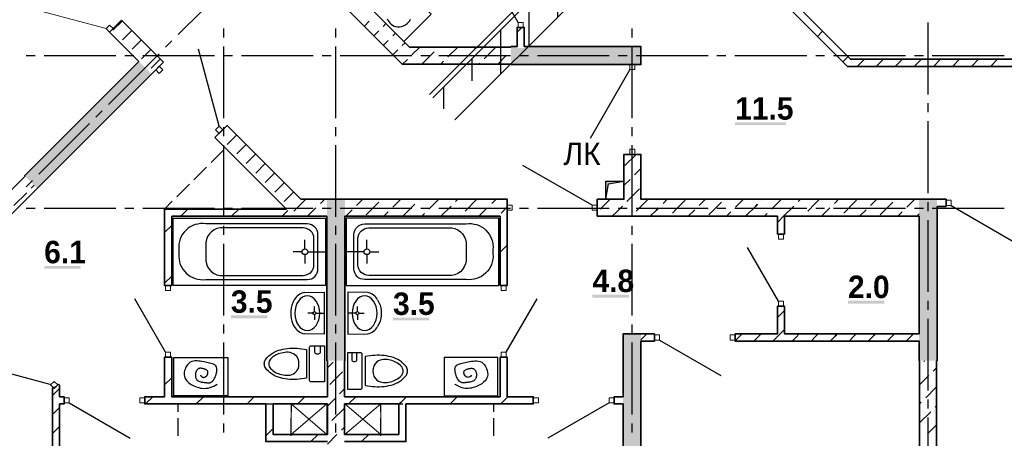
# Model space of a CAD drawing. Header units: millimetres. Extents: x 259029 to 2494469, y -731578 to -57567.
# Tile 159 of 252: x 472791 to 483765, y -608910 to -604248. Entities that reach past the tile are written whole.
import ezdxf

# ---------------------------------------------------------------- set-up
doc = ezdxf.new("R2010")
doc.units = ezdxf.units.MM
for name, color, linetype in [('PDF _Геометрия', 7, 'Continuous'), ('PDF _Сплошная заливка', 7, 'Continuous'), ('PDF _Текст', 7, 'Continuous')]:
    doc.layers.add(name, color=color, linetype=linetype)
for name, color, linetype, lineweight in [('Выноски', 20, 'Continuous', 20), ('РАЗРЕЗЫ', 10, 'Continuous', 60), ('Стена', 7, 'Continuous', 50), ('Стена_ бетон несущ.', 253, 'Continuous', 70)]:
    doc.layers.add(name, color=color, linetype=linetype, lineweight=lineweight)
doc.styles.add('PDF Century Gothic', font='GOTHIC.TTF')
doc.styles.add('PDF Century Gothic Bold', font='GOTHICB.TTF')
doc.styles.add('ГОСТ', font='GOST_Common.ttf')

# ---------------------------------------------------------------- blocks, each defined once
blk = doc.blocks.new('ааапп')
at = {"layer": 'Стена_ бетон несущ.', "linetype": 'Continuous', "lineweight": 25}
h = blk.add_hatch(dxfattribs=at)
h.set_pattern_fill('ANSI35', scale=100, style=0)
h.set_pattern_definition([(45, (-212898.2, -221874), (-449.0128, 449.0128), []), (45, (-212449.2, -221874), (-449.0128, 449.0128), [793.75, -158.75, 0, -158.75])])
h.paths.add_polyline_path([(607994.8, -587909), (607994.8, -588089), (609750, -588089), (609750, -590489), (607994.8, -590489), (607994.8, -590839), (616987.8, -590839), (616987.8, -590489), (616790, -590489), (616790, -588089), (616590, -588089), (616590, -590489), (609930, -590489), (609930, -587909)])
at = {"layer": 'Стена', "color": 7, "linetype": 'Continuous', "lineweight": 25}
for p, q in [((609750, -590439), (607994.8, -590439)), ((609750, -590489), (607994.8, -590489)), ((616987.8, -590839), (607994.8, -590839))]:
    blk.add_line(p, q, dxfattribs=at)

msp = doc.modelspace()

# ---------------------------------------------------------------- hatches: boundary and pattern name
at = {"layer": 'PDF _Сплошная заливка', "true_color": 0xf1f1f1, "transparency": 33554559}
msp.add_hatch(color=7, dxfattribs=at).paths.add_polyline_path([(478265.7, -604747.5), (479715.7, -604747.5), (479715.7, -604547.5), (478415.4, -604547.5), (478415.4, -604561.1), (478335.4, -604561.1), (478335.4, -604547.5), (478265.7, -604547.5)])

# ---------------------------------------------------------------- linework, layer by layer
at = {"layer": 'PDF _Геометрия', "color": 191, "lineweight": 35, "true_color": 0xc8aaf2}
for points in [[(478265.7, -604552.5), (477134.2, -604552.5), (475840.9, -603259.2)], [(475706.5, -603393.5), (477055.5, -604742.5)], [(474119.1, -604712.3), (473793.1, -604386.3), (473832.7, -604346.7), (473927.5, -604252)], [(473830.9, -604364.7), (473935.5, -604260)], [(474394.8, -604719.4), (473927.5, -604252)], [(476633.2, -604320.1), (476687.6, -604265.7)], [(476843.1, -604322.2), (476873.6, -604291.8)], [(473936.9, -604470.7), (474041.6, -604366.1)], [(476739.2, -604426.2), (476793.6, -604371.7)], [(476949.2, -604428.3), (476979.6, -604397.9)], [(474043, -604576.8), (474147.7, -604472.1)], [(476845.3, -604532.2), (476899.7, -604477.8)], [(477055.3, -604534.4), (477085.7, -604503.9)], [(474149, -604682.9), (474253.7, -604578.2)], [(476951.4, -604638.3), (477005.8, -604583.9)], [(477161.3, -604640.4), (477249.3, -604552.5)], [(477271.4, -604742.5), (477408.8, -604605.1)], [(477458.3, -604555.6), (477461.4, -604552.5)], [(477564.4, -604661.7), (477673.5, -604552.5)], [(477695.7, -604742.5), (477811.9, -604626.3)], [(477861.4, -604576.8), (477885.7, -604552.5)], [(477967.4, -604682.9), (478097.8, -604552.5)], [(478264.4, -604598), (478265.7, -604596.7)], [(474255.1, -604788.9), (474359.8, -604684.3)], [(474394.8, -604719.4), (474260.5, -604853.7)], [(477055.5, -604742.5), (478265.7, -604742.5)], [(477059.3, -604742.5), (477111.8, -604689.9)], [(477483.5, -604742.5), (477514.9, -604711.2)], [(477907.8, -604742.5), (477917.9, -604732.4)], [(478119.9, -604742.5), (478214.9, -604647.5)], [(474967.6, -605560.8), (475102, -605426.5), (475923, -606247.5), (476215.7, -606247.5)], [(474997.6, -605531.4), (475102.3, -605426.7)], [(474967.6, -605560.8), (475764.3, -606357.5)], [(475103.6, -605637.5), (475208.3, -605532.8)], [(475209.7, -605743.5), (475314.4, -605638.9)], [(475315.8, -605849.6), (475420.4, -605744.9)], [(475421.8, -605955.7), (475526.5, -605851)], [(479225.7, -606247.5), (479525.7, -606247.5), (479525.7, -605747.5), (479715.7, -605747.5), (479715.7, -606247.5), (482815.6, -606247.5)], [(479537.2, -605870.8), (479660.5, -605747.5)], [(475527.9, -606061.7), (475632.6, -605957.1)], [(479643.3, -605976.9), (479715.7, -605904.4)], [(472853.4, -605992.2), (472174.5, -606671)], [(475634, -606167.8), (475738.6, -606063.1)], [(479525.7, -606094.4), (479593.8, -606026.4)], [(472015.5, -607098.7), (472987.7, -606126.5)], [(472727.8, -606316.3), (472869.2, -606174.9)], [(472918.7, -606125.4), (472952.6, -606091.4)], [(475740, -606273.9), (475844.7, -606169.2)], [(479558.4, -606273.9), (479584.8, -606247.5), (479699.8, -606132.4)], [(475846.1, -606379.9), (475883.7, -606342.3), (475978.5, -606247.5)], [(476143.1, -606295.1), (476190.7, -606247.5)], [(476415.7, -606247.5), (478225.7, -606247.5), (478225.7, -606437.5)], [(476546.1, -606316.3), (476614.9, -606247.5)], [(476652.2, -606422.4), (476793.6, -606280.9)], [(476949.2, -606337.5), (477039.2, -606247.5)], [(477246.2, -606252.7), (477251.3, -606247.5)], [(477352.2, -606358.7), (477463.5, -606247.5)], [(477649.2, -606273.9), (477675.6, -606247.5)], [(477755.3, -606379.9), (477887.7, -606247.5)], [(478052.3, -606295.1), (478099.9, -606247.5)], [(479225.7, -606437.5), (479225.7, -606247.5)], [(479261.4, -606358.7), (479372.7, -606247.5)], [(479664.5, -606379.9), (479666.6, -606377.8), (479796.9, -606247.5)], [(479961.5, -606295.1), (480009.1, -606247.5)], [(480067.5, -606401.1), (480109.1, -606359.5), (480209, -606259.7)], [(480364.5, -606316.3), (480433.3, -606247.5)], [(480470.6, -606422.4), (480551.7, -606341.2), (480612, -606280.9)], [(480767.6, -606337.5), (480773, -606332), (480857.6, -606247.5)], [(481064.6, -606252.7), (481069.7, -606247.5)], [(481170.6, -606358.7), (481215.6, -606313.7), (481281.8, -606247.5)], [(481467.6, -606273.9), (481494, -606247.5)], [(481573.7, -606379.9), (481658.2, -606295.4), (481706.1, -606247.5)], [(481870.7, -606295.1), (481879.5, -606286.2)], [(481879.5, -606286.2), (481918.2, -606247.5)], [(481976.7, -606401.1), (482100.8, -606277.1), (482118.1, -606259.7)], [(482273.7, -606316.3), (482322.1, -606267.9), (482342.5, -606247.5)], [(482379.8, -606422.4), (482521.2, -606280.9)], [(482676.8, -606337.5), (482764.7, -606249.6)], [(476000.7, -606437.5), (476093.6, -606344.6)], [(476424.9, -606437.5), (476496.6, -606365.8)], [(476849.2, -606437.5), (476899.7, -606387)], [(477061.3, -606437.5), (477196.7, -606302.1)], [(477485.6, -606437.5), (477599.7, -606323.4)], [(477909.9, -606437.5), (478002.8, -606344.6)], [(478158.3, -606401.1), (478225.7, -606333.7)], [(479394.8, -606437.5), (479445.3, -606387), (479508.9, -606323.4)], [(479819.1, -606437.5), (479887.9, -606368.7), (479912, -606344.6)], [(480243.3, -606437.5), (480315, -606365.8)], [(480667.6, -606437.5), (480718.1, -606387)], [(480879.7, -606437.5), (480994.3, -606322.9), (481015.1, -606302.1)], [(481304, -606437.5), (481418.1, -606323.4)], [(481728.2, -606437.5), (481821.2, -606344.6)], [(482152.5, -606437.5), (482224.2, -606365.8)], [(482576.8, -606437.5), (482627.3, -606387)], [(475844.3, -606437.5), (476215.7, -606437.5)], [(476415.7, -606437.5), (478145.7, -606437.5)], [(477273.5, -606437.5), (477302.7, -606408.2)], [(477697.7, -606437.5), (477705.8, -606429.4)], [(479225.7, -606437.5), (481235.7, -606437.5)], [(479606.9, -606437.5), (479615, -606429.4)], [(481091.8, -606437.5), (481121.1, -606408.2)], [(481315.7, -606437.5), (482815.6, -606437.5)], [(481516.1, -606437.5), (481524.2, -606429.4)], [(482788.9, -606437.5), (482815.7, -606410.7)], [(476220.7, -608047.5), (476220.7, -608447.5)], [(476410.7, -608447.5), (476410.7, -608047.5)], [(482820.6, -608047.5), (482820.6, -611847.5)], [(482867.7, -608055.8), (482876, -608047.5)], [(483010.6, -611847.5), (483010.6, -608047.5)], [(476220.7, -608126.6), (476284.5, -608062.8)], [(482973.7, -608161.8), (483010.7, -608124.8)], [(476249.2, -608310.3), (476390.6, -608168.9)], [(482820.7, -608314.8), (482924.2, -608211.3)], [(476355.2, -608416.4), (476410.7, -608360.9)], [(482888.9, -608458.8), (483010.7, -608337)], [(476220.7, -608550.9), (476305.7, -608465.9)], [(476220.7, -608527.5), (476220.7, -608867.5)], [(476270.4, -608713.4), (476410.7, -608573)], [(476410.7, -608867.5), (476410.7, -608527.5)], [(482820.7, -608527), (482839.4, -608508.3)], [(482995, -608564.9), (483010.7, -608549.1)], [(482820.7, -608739.1), (482945.5, -608614.4)], [(476220.7, -608763), (476220.9, -608762.9)], [(476376.4, -608819.4), (476410.7, -608785.1)], [(482910.1, -608861.9), (483010.7, -608761.2)], [(476220.7, -608975.1), (476326.9, -608868.9)]]:
    msp.add_lwpolyline(points, dxfattribs=at)
at = {"layer": 'PDF _Геометрия', "lineweight": 25}
for points in [[(477072.4, -604490.7), (476648, -604066.2), (476951.7, -603762.4), (477376.2, -604186.9)], [(478131.2, -606456.9), (476431.2, -606456.9), (476431.2, -607206.9), (478131.2, -607206.9)], [(474510.8, -608009.4), (475111.1, -608009.4), (475111.1, -608439), (474510.8, -608439)], [(478120.7, -608009.4), (477520.4, -608009.4), (477520.4, -608439), (478120.7, -608439)]]:
    msp.add_lwpolyline(points, close=True, dxfattribs=at)
for points in [[(478347.4, -604277.6), (478003.4, -603681.8)], [(474558.9, -604413.9), (475124.6, -603848.2)], [(476885, -604237.2), (476895.8, -604252.7), (476906.6, -604267.3), (476917.7, -604281), (476932.1, -604296.1), (476947.6, -604308.8), (476964.5, -604318.6), (476983.1, -604324.9), (477003.6, -604327.4), (477025.3, -604326.4), (477047.6, -604322), (477069.6, -604314.5), (477090.6, -604304.3), (477109.7, -604291.5), (477126.3, -604276.4), (477139.5, -604259.4), (477147.9, -604242.9)], [(482911.3, -604279.2), (482911.5, -605079.2)], [(475065.7, -604444.4), (475065.7, -604344.4)], [(476315.7, -604444.4), (476315.7, -604344.4)], [(479615.7, -604444.4), (479615.7, -604344.4)], [(474417.5, -604555.3), (474488.2, -604484.6)], [(473781.1, -605191.7), (474346.8, -604626.1)], [(475015, -605434.3), (474785.1, -604576.5)], [(475065.7, -605344.4), (475065.7, -604544.4)], [(476315.7, -605344.4), (476315.7, -604544.4)], [(479615.7, -605344.4), (479615.7, -604544.4)], [(472862.7, -604647.5), (472962.7, -604647.5)], [(473062.7, -604647.5), (473862.7, -604647.5)], [(473962.7, -604647.5), (474062.7, -604647.5)], [(474162.7, -604647.5), (474962.7, -604647.5)], [(475062.7, -604647.5), (475162.7, -604647.5)], [(475262.7, -604647.5), (476062.7, -604647.5)], [(476162.7, -604647.5), (476262.7, -604647.5)], [(476362.7, -604647.5), (477162.7, -604647.5)], [(477262.7, -604647.5), (477362.7, -604647.5)], [(477462.7, -604647.5), (478262.7, -604647.5)], [(478362.7, -604647.5), (478462.7, -604647.5)], [(478562.7, -604647.5), (479362.7, -604647.5)], [(479462.7, -604647.5), (479562.7, -604647.5)], [(479662.7, -604647.5), (480462.7, -604647.5)], [(480562.7, -604647.5), (480662.7, -604647.5)], [(480762.7, -604647.5), (481562.7, -604647.5)], [(481662.7, -604647.5), (481762.7, -604647.5)], [(481862.7, -604647.5), (482662.7, -604647.5)], [(482762.7, -604647.5), (482862.7, -604647.5)], [(482962.7, -604647.5), (483762.7, -604647.5)], [(479592.7, -604803.5), (479148.7, -605572.5)], [(482911.5, -605179.2), (482911.6, -605279.2)], [(473639.7, -605333.2), (473710.4, -605262.4)], [(473003.3, -605969.6), (473569, -605403.9)], [(482911.6, -605379.2), (482911.8, -606179.2)], [(475065.7, -605544.4), (475065.7, -605444.4)], [(476315.7, -605544.4), (476315.7, -605444.4)], [(479615.7, -605544.4), (479615.7, -605444.4)], [(474923.8, -605839.4), (475065.2, -605698)], [(475065.7, -606444.4), (475065.7, -605644.4)], [(476315.7, -606444.4), (476315.7, -605644.4)], [(479615.7, -606444.4), (479615.7, -605644.4)], [(474732.9, -606030.4), (474874.3, -605888.9)], [(479169.7, -606314.5), (478400.6, -605870.5)], [(472861.9, -606111), (472932.6, -606040.3)], [(479325.7, -606247.5), (479325.7, -606047.5), (479525.7, -606047.5), (479525.7, -606247.5), (479325.7, -606247.5), (479355.3, -606077), (479525.7, -606047.5)], [(474541.9, -606221.3), (474683.4, -606079.9)], [(474405.7, -606357.5), (474492.4, -606270.8)], [(482911.8, -606279.2), (482911.8, -606379.2)], [(472862.7, -606347.5), (472962.7, -606347.5)], [(473062.7, -606347.5), (473862.7, -606347.5)], [(473962.7, -606347.5), (474062.7, -606347.5)], [(474162.7, -606347.5), (474962.7, -606347.5)], [(475062.7, -606347.5), (475162.7, -606347.5)], [(475262.7, -606347.5), (476062.7, -606347.5)], [(476162.7, -606347.5), (476262.7, -606347.5)], [(476362.7, -606347.5), (477162.7, -606347.5)], [(477262.7, -606347.5), (477362.7, -606347.5)], [(477462.7, -606347.5), (478262.7, -606347.5)], [(478362.7, -606347.5), (478462.7, -606347.5)], [(478562.7, -606347.5), (479362.7, -606347.5)], [(479462.7, -606347.5), (479562.7, -606347.5)], [(479662.7, -606347.5), (480462.7, -606347.5)], [(480562.7, -606347.5), (480662.7, -606347.5)], [(480762.7, -606347.5), (481562.7, -606347.5)], [(481662.7, -606347.5), (481762.7, -606347.5)], [(481862.7, -606347.5), (482662.7, -606347.5)], [(482762.7, -606347.5), (482862.7, -606347.5)], [(482962.7, -606347.5), (483762.7, -606347.5)], [(483171.7, -606315.5), (483854.1, -606709.5)], [(474500.2, -606456.9), (476200.2, -606456.9), (476200.2, -607206.9), (474500.2, -607206.9), (474500.2, -606456.9)], [(482911.9, -606479.2), (482912, -607279.2)], [(475065.7, -606644.4), (475065.7, -606544.4)], [(476315.7, -606644.4), (476315.7, -606544.4)], [(479615.7, -606644.4), (479615.7, -606544.4)], [(475970.2, -606799.9), (475970.2, -606699.9)], [(476661.2, -606799.9), (476661.2, -606699.9)], [(475065.7, -607544.4), (475065.7, -606744.4)], [(475938.2, -606831.9), (475838.2, -606831.9)], [(476002.2, -606831.9), (476200.2, -606831.9)], [(476315.7, -607544.4), (476315.7, -606744.4)], [(476629.2, -606831.9), (476431.2, -606831.9)], [(476693.2, -606831.9), (476793.2, -606831.9)], [(479615.7, -607544.4), (479615.7, -606744.4)], [(481247.7, -607381.5), (480903.7, -606785.7)], [(475970.2, -606863.9), (475970.2, -606963.9)], [(476661.2, -606863.9), (476661.2, -606963.9)], [(474417.7, -607950.9), (474073.7, -607355.1)], [(475963.1, -607286.5), (476183.6, -607283.1), (476183.6, -607750.8), (475963.1, -607747.4)], [(476668.4, -607286.5), (476447.8, -607283.1), (476447.8, -607750.8), (476668.4, -607747.4)], [(478213.7, -607950.9), (478557.7, -607355.1)], [(482912.1, -607379.2), (482912.1, -607479.2)], [(476076.4, -607499.7), (476076.4, -607443)], [(476555, -607499.7), (476555, -607443)], [(476059.2, -607516.9), (476002.5, -607516.9)], [(476076.4, -607534.1), (476076.4, -607590.8)], [(476093.6, -607516.9), (476183.6, -607516.9)], [(476537.8, -607516.9), (476447.8, -607516.9)], [(476555, -607534.1), (476555, -607590.8)], [(476572.2, -607516.9), (476628.9, -607516.9)], [(482912.1, -607579.2), (482912.3, -608379.2)], [(475065.7, -607744.4), (475065.7, -607644.4)], [(476315.7, -607744.4), (476315.7, -607644.4)], [(479615.7, -607744.4), (479615.7, -607644.4)], [(479921.7, -607815.5), (480604.2, -608209.5)], [(475065.7, -608644.4), (475065.7, -607844.4)], [(476315.7, -608644.4), (476315.7, -607844.4)], [(479615.7, -608644.4), (479615.7, -607844.4)], [(473131.7, -608310.4), (472370.7, -608105.9)], [(474808.4, -608211.7), (474810, -608213.8), (474811.6, -608215.8), (474813.2, -608217.8), (474814.9, -608219.7), (474817, -608221.9), (474819.2, -608223.9), (474821.5, -608225.7), (474823.9, -608227.3), (474826.5, -608228.6), (474829.2, -608229.7), (474832.1, -608230.6), (474835, -608231.1), (474838.1, -608231.4), (474841.2, -608231.5), (474844.3, -608231.4), (474847.4, -608231), (474850.5, -608230.4), (474853.5, -608229.6), (474856.5, -608228.6), (474860.3, -608227), (474863.9, -608225.1), (474867.4, -608222.9), (474870.6, -608220.4), (474873.6, -608217.6), (474876.3, -608214.6), (474878.8, -608211.4), (474881.1, -608207.9), (474883.1, -608204.2), (474884.8, -608200.4), (474886.2, -608196.4), (474887.4, -608192.2), (474888.2, -608188), (474888.8, -608183.8), (474889, -608179.6), (474888.8, -608174.4), (474888, -608169.4), (474886.7, -608164.7), (474884.8, -608160.4), (474881, -608154.9), (474876.1, -608150.2), (474870.3, -608146.3), (474863.8, -608143), (474858.1, -608140.8), (474852.1, -608138.9), (474845.9, -608137.2), (474839.6, -608135.7), (474833.2, -608134.4), (474827.8, -608133.3), (474822.3, -608132.3), (474817, -608131.6)], [(474805.3, -608207.4), (474806.9, -608209.6), (474808.4, -608211.7)], [(482912.4, -608479.2), (482912.4, -608579.2)], [(473341.7, -608515.5), (474024.1, -608909.5)], [(474555.7, -608614.4), (474555.7, -608527.5), (474632.7, -608527.5)], [(474702.7, -608527.5), (474902.7, -608527.5)], [(474972.7, -608527.5), (475172.7, -608527.5)], [(475242.7, -608527.5), (475442.7, -608527.5)], [(475512.7, -608527.5), (475712.7, -608527.5)], [(475782.7, -608527.5), (475815.7, -608527.5), (475815.7, -608614.4)], [(476815.7, -608614.4), (476815.7, -608527.5)], [(476862.7, -608527.5), (477062.7, -608527.5)], [(477132.7, -608527.5), (477332.7, -608527.5)], [(477402.7, -608527.5), (477602.7, -608527.5)], [(477672.7, -608527.5), (477872.7, -608527.5)], [(478075.7, -608614.4), (478075.7, -608527.5), (477942.7, -608527.5)], [(479359.7, -608515.5), (478677.2, -608909.5)], [(474555.7, -608884.4), (474555.7, -608684.4)], [(475815.7, -608884.4), (475815.7, -608684.4)], [(476815.7, -608884.4), (476815.7, -608684.4)], [(478075.7, -608884.4), (478075.7, -608684.4)], [(482912.4, -608679.2), (482912.6, -609479.2)], [(475065.7, -608844.4), (475065.7, -608744.4)], [(476315.7, -608844.4), (476315.7, -608744.4)], [(479615.7, -608844.4), (479615.7, -608744.4)]]:
    msp.add_lwpolyline(points, dxfattribs=at)
at = {"layer": 'PDF _Геометрия', "lineweight": 13}
msp.add_lwpolyline([(473753.5, -604346.7), (472788.1, -604088)], dxfattribs=at)
at = {"layer": 'PDF _Геометрия', "lineweight": 35}
for points in [[(481390.9, -604142.4), (481447.5, -604085.8), (482049.2, -604687.5), (486120.6, -604687.5)], [(481390.9, -604142.4), (482016.1, -604767.5), (484120.6, -604767.5)], [(478265.7, -604547.5), (478335.3, -604547.5), (478335.3, -604333.6), (478415.3, -604333.6), (478415.3, -604547.5), (479715.7, -604547.5), (479715.7, -604747.5), (479525.7, -604747.5), (478265.7, -604747.5)], [(478335.4, -604385.6), (478387.4, -604333.6)], [(481681.9, -604433.2), (481735.6, -604379.5), (481738.5, -604376.7)], [(478265.7, -604547.5), (478265.7, -604552.5)], [(474119.1, -604712.3), (472846.3, -605985.1), (472853.4, -605992.2)], [(478265.7, -604742.5), (478265.7, -604747.5)], [(481964.7, -604716.1), (482021, -604659.8)], [(482125.4, -604767.5), (482205.4, -604687.5)], [(482337.6, -604767.5), (482417.6, -604687.5)], [(482549.7, -604767.5), (482629.7, -604687.5)], [(482761.8, -604767.5), (482841.8, -604687.5)], [(482974, -604767.5), (483054, -604687.5)], [(483186.1, -604767.5), (483266.1, -604687.5)], [(483398.2, -604767.5), (483478.2, -604687.5)], [(483610.4, -604767.5), (483690.4, -604687.5)], [(472987.7, -606126.5), (474260.5, -604853.7)], [(476415.7, -606247.5), (476215.7, -606247.5)], [(483015.6, -606247.5), (482815.6, -606247.5)], [(483115.7, -606247.5), (483015.6, -606247.5)], [(483115.7, -606247.5), (483115.7, -606327.5)], [(475764.3, -606357.5), (474485.7, -606357.5), (474405.7, -606357.5), (474405.7, -606437.5)], [(474586.5, -606437.5), (474666.5, -606357.5)], [(475152.1, -606437.5), (475232.1, -606357.5)], [(475717.8, -606437.5), (475781.1, -606374.3)], [(483010.6, -608047.5), (483015.6, -608047.5), (483015.6, -606327.5)], [(483015.6, -606327.5), (483115.7, -606327.5)], [(483111, -606327.5), (483115.7, -606322.8)], [(474405.7, -606437.5), (474405.7, -607206.9)], [(474485.7, -607206.9), (474485.7, -606437.5)], [(474485.7, -606437.5), (475844.3, -606437.5)], [(476215.7, -606437.5), (476215.7, -608047.5), (476220.7, -608047.5)], [(476410.7, -608047.5), (476415.7, -608047.5), (476415.7, -606437.5)], [(478145.7, -606437.5), (478145.7, -607206.9)], [(478225.7, -607206.9), (478225.7, -606437.5)], [(481235.7, -606505.7), (481239.7, -606501.8), (481304, -606437.5)], [(481235.7, -606437.5), (481235.7, -606637.5)], [(482815.6, -606437.5), (482815.6, -607747.5), (481315.7, -607747.5), (481315.7, -607437.5)], [(481315.7, -606637.5), (481315.7, -606437.5)], [(474405.7, -606618.2), (474485.7, -606538.2)], [(481315.7, -606637.5), (481235.7, -606637.5)], [(478145.7, -606838), (478161.1, -606822.7), (478225.7, -606758)], [(474405.7, -607183.9), (474485.7, -607103.9)], [(474485.7, -607206.9), (474405.7, -607206.9)], [(478225.7, -607206.9), (478145.7, -607206.9)], [(482820.6, -608047.5), (482815.6, -608047.5), (482815.6, -607827.5), (480765.7, -607827.5), (480765.7, -607747.5), (481235.7, -607747.5), (481235.7, -607437.5)], [(481235.7, -607437.5), (481315.7, -607437.5)], [(481235.7, -607566.4), (481300.7, -607501.4), (481315.7, -607486.4)], [(481186.8, -607827.5), (481225.7, -607788.5), (481266.8, -607747.5), (481312.9, -607701.3)], [(479715.7, -609197.5), (479715.7, -607827.5), (479865.7, -607827.5), (479865.7, -607747.5), (479715.7, -607747.5), (479515.7, -607747.5), (479515.7, -608447.5), (479415.7, -608447.5), (479415.7, -608527.5), (479515.7, -608527.5), (479515.7, -609197.5), (479635.7, -609197.5)], [(479715.7, -607813.6), (479781.8, -607747.5)], [(480765.7, -607824.3), (480790.2, -607799.8), (480842.5, -607747.5)], [(480974.6, -607827.5), (481008, -607794.1), (481054.6, -607747.5)], [(481398.9, -607827.5), (481443.5, -607782.9), (481478.9, -607747.5)], [(481611, -607827.5), (481661.2, -607777.3), (481691, -607747.5)], [(481823.2, -607827.5), (481879, -607771.7), (481903.2, -607747.5)], [(482035.3, -607827.5), (482096.7, -607766), (482115.3, -607747.5)], [(482247.4, -607827.5), (482314.5, -607760.4), (482327.4, -607747.5)], [(482459.6, -607827.5), (482532.2, -607754.8), (482539.6, -607747.5)], [(482671.7, -607827.5), (482750, -607749.2)], [(474405.7, -608006.9), (474405.7, -608447.5), (474185.7, -608447.5), (474185.7, -608527.5), (475535.7, -608527.5), (475535.7, -608867.5), (475535.7, -608947.5), (476220.7, -608947.5)], [(474405.7, -608006.9), (474485.7, -608006.9)], [(476220.7, -608447.5), (474485.7, -608447.5), (474485.7, -608006.9)], [(478145.7, -608447.5), (478145.7, -608006.9), (478225.7, -608006.9), (478225.7, -608447.5)], [(474405.7, -608315.3), (474485.7, -608235.3)], [(473223.9, -608307.2), (473195.5, -608335.6), (473155.7, -608352.1), (473155.7, -611847.5), (473155.7, -613047.5)], [(473155.7, -608433.9), (473235.7, -608353.9)], [(473235.7, -608319), (473223.9, -608307.2)], [(473235.7, -608319), (473235.7, -608447.5), (473285.7, -608447.5), (473285.7, -608527.5), (473235.7, -608527.5), (473235.7, -611847.5), (473355.7, -611847.5)], [(474193.5, -608527.5), (474273.5, -608447.5)], [(474759.2, -608527.5), (474839.2, -608447.5)], [(475324.9, -608527.5), (475404.9, -608447.5)], [(475890.6, -608527.5), (475970.6, -608447.5)], [(478225.7, -608447.5), (478515.7, -608447.5), (478515.7, -608527.5), (477095.7, -608527.5), (477095.7, -608867.5), (477095.7, -608947.5), (476410.7, -608947.5)], [(478145.7, -608447.5), (476410.7, -608447.5)], [(476457.5, -608526.3), (476536.3, -608447.5)], [(477015.7, -608533.7), (477021.9, -608527.5), (477038.1, -608511.3), (477101.9, -608447.5)], [(477587.6, -608527.5), (477618.8, -608496.4), (477667.6, -608447.5)], [(478153.3, -608527.5), (478199.4, -608481.4), (478233.3, -608447.5)], [(473155.7, -608646), (473235.7, -608566)], [(476220.7, -608867.5), (475615.7, -608867.5), (475615.7, -608527.5), (476220.7, -608527.5)], [(476410.7, -608527.5), (477015.7, -608527.5), (477015.7, -608867.5), (476410.7, -608867.5)], [(473155.7, -608858.2), (473235.7, -608778.2)], [(475535.7, -608882.3), (475550.6, -608867.5), (475615.7, -608802.3)], [(476036.3, -608947.5), (476116.3, -608867.5)], [(476601.9, -608947.5), (476681.9, -608867.5)]]:
    msp.add_lwpolyline(points, dxfattribs=at)
at = {"layer": 'PDF _Геометрия', "lineweight": 13}
for points in [[(473793.1, -604386.3), (473753.5, -604346.7), (473793.1, -604307.1), (473832.7, -604346.7)], [(478347.3, -604333.6), (478347.3, -604277.6), (478403.3, -604277.6), (478403.3, -604333.6)], [(479592.7, -604803.5), (479592.7, -604747.5), (479648.7, -604747.5), (479648.7, -604803.5)], [(474347.5, -604766.8), (474387.1, -604806.4), (474347.5, -604845.9), (474307.9, -604806.4)], [(475015, -605434.3), (475054.6, -605473.9), (475015, -605513.5), (474975.4, -605473.9)], [(479592.7, -605747.5), (479592.7, -605691.5), (479648.7, -605691.5), (479648.7, -605747.5)], [(483115.7, -606315.5), (483171.7, -606315.5), (483171.7, -606259.5), (483115.7, -606259.5)], [(478225.7, -606314.5), (478281.7, -606314.5), (478281.7, -606370.5), (478225.7, -606370.5)], [(479169.7, -606314.5), (479225.7, -606314.5), (479225.7, -606370.5), (479169.7, -606370.5)], [(481247.7, -606693.5), (481247.7, -606637.5), (481303.7, -606637.5), (481303.7, -606693.5)], [(474417.7, -607262.9), (474417.7, -607206.9), (474473.7, -607206.9), (474473.7, -607262.9)], [(478213.7, -607206.9), (478213.7, -607262.9), (478157.7, -607262.9), (478157.7, -607206.9)], [(481247.7, -607437.5), (481247.7, -607381.5), (481303.7, -607381.5), (481303.7, -607437.5)], [(479865.7, -607815.5), (479921.7, -607815.5), (479921.7, -607759.5), (479865.7, -607759.5)], [(480709.7, -607815.5), (480765.7, -607815.5), (480765.7, -607759.5), (480709.7, -607759.5)], [(474417.7, -608006.9), (474417.7, -607950.9), (474473.7, -607950.9), (474473.7, -608006.9)], [(478213.7, -607950.9), (478213.7, -608006.9), (478157.7, -608006.9), (478157.7, -607950.9)], [(473175.8, -608355.3), (473136.2, -608315.7), (473175.8, -608276.1), (473215.4, -608315.7)], [(473341.7, -608515.5), (473285.7, -608515.5), (473285.7, -608459.5), (473341.7, -608459.5)], [(474185.7, -608515.5), (474129.7, -608515.5), (474129.7, -608459.5), (474185.7, -608459.5)], [(478515.7, -608515.5), (478571.7, -608515.5), (478571.7, -608459.5), (478515.7, -608459.5)], [(479359.7, -608515.5), (479415.7, -608515.5), (479415.7, -608459.5), (479359.7, -608459.5)]]:
    msp.add_lwpolyline(points, close=True, dxfattribs=at)
at = {"layer": 'PDF _Геометрия', "lineweight": 25}
for points in [[(474865.2, -607141.9), (475995.2, -607141.9, 0.4142112), (476115.2, -607021.9), (476115.2, -606641.9, 0.4142112), (475995.2, -606521.9), (474865.2, -606521.9, 0.491284), (474565.2, -606806.9), (474565.2, -606856.9, 0.4799284)], [(476070.2, -606976.9), (476070.2, -606686.9, 0.4142112), (475950.2, -606566.9), (475025.2, -606566.9, 0.4082051), (474866, -606766.3), (474865.5, -606779.9), (474865.3, -606793.5), (474865.2, -606806.9), (474865.2, -606856.9), (474865.3, -606870.4), (474865.5, -606884), (474866, -606897.6, 0.4082051), (475025.2, -607096.9), (475950.2, -607096.9, 0.4142112)], [(477766.2, -607141.9), (476636.2, -607141.9, -0.4142112), (476516.2, -607021.9), (476516.2, -606641.9, -0.4142112), (476636.2, -606521.9), (477766.2, -606521.9, -0.4912762), (478066.2, -606806.9), (478066.2, -606856.9, -0.4799284)], [(476561.2, -606976.9), (476561.2, -606686.9, -0.4142112), (476681.2, -606566.9), (477606.2, -606566.9, -0.4082129), (477765.5, -606766.3), (477765.9, -606779.9), (477766.1, -606793.5), (477766.2, -606806.9), (477766.2, -606856.9), (477766.1, -606870.4), (477765.9, -606884), (477765.5, -606897.6, -0.4082129), (477606.2, -607096.9), (476681.2, -607096.9, -0.4142112)], [(475529.9, -608125.9, -0.1387677), (475517.1, -608080.4, -0.1387613), (475529.9, -608035, -0.1708927), (475700, -607923.2, -0.0889738), (475907.4, -607909.1), (475988.9, -607919.5), (475988.9, -608241.4), (475907.4, -608251.7, -0.088975), (475700, -608237.7, -0.1708906)], [(476022.9, -608267.2), (476022.9, -607893.6, -0.4142247), (476037.5, -607879), (476187.2, -607879), (476187.2, -608281.9), (476037.5, -608281.9, -0.4142247)], [(476608.6, -608347.6), (476608.6, -607974, 0.4142247), (476593.9, -607959.3), (476444.2, -607959.3), (476444.2, -608362.2), (476593.9, -608362.2, 0.4142247)], [(477101.5, -608206.3, 0.1387623), (477114.4, -608160.8, 0.1387667), (477101.5, -608115.3, 0.1708927), (476931.4, -608003.5, 0.0889752), (476724.1, -607989.5), (476642.6, -607999.8), (476642.5, -608321.7), (476724.1, -608332.1, 0.0889737), (476931.4, -608318.1, 0.1708913)]]:
    msp.add_lwpolyline(points, format="xyb", close=True, dxfattribs=at)
for points in [[(475852.1, -607368, 0.1390912), (475812.5, -607490.8), (475812.5, -607543.1, 0.1390903), (475852.1, -607665.9)], [(476779.4, -607368, -0.1390912), (476818.9, -607490.8), (476818.9, -607543.1, -0.1390909), (476779.4, -607665.9)], [(476140.1, -607879), (476140.1, -607951.1, -0.414224), (476118.1, -607973.1), (476103.5, -607973.1, -0.414224), (476081.5, -607951.1), (476081.5, -607879)], [(474817, -608131.6), (474811.7, -608131), (474806.6, -608130.6), (474800.3, -608130.6), (474794.3, -608131.2), (474788.6, -608132.4), (474783.2, -608134.4), (474775, -608139.4), (474767.8, -608146.5), (474761.7, -608155.2), (474756.8, -608165.3), (474753.7, -608174), (474751.4, -608183.2), (474749.9, -608192.7), (474749.3, -608202.3), (474749.4, -608211.7), (474750, -608217.9), (474751, -608223.9), (474752.3, -608229.7), (474753.9, -608235.3), (474755.9, -608240.7), (474758.9, -608247.1), (474762.4, -608253), (474766.4, -608258.4), (474770.9, -608263.3), (474779.1, -608269.9), (474788.4, -608275.1), (474798.5, -608279.1), (474809.4, -608282.2), (474818.5, -608284.1), (474827.9, -608285.6), (474837.5, -608286.9), (474847.2, -608288), (474856.9, -608289.1), (474863.3, -608289.8), (474869.7, -608290.6), (474876.1, -608291.2), (474882.3, -608291.7), (474888.4, -608292.1), (474895.9, -608292.1), (474903.2, -608291.7), (474910.2, -608290.8), (474916.9, -608289.1), (474929.7, -608283.2), (474941.1, -608274.4), (474951.2, -608263.1), (474960, -608249.7), (474966.1, -608237.7), (474971.5, -608224.9), (474976.2, -608211.5), (474980.3, -608197.7), (474983.7, -608183.8), (474985.3, -608176), (474986.7, -608168.2), (474987.8, -608160.6), (474988.6, -608153.1), (474989, -608145.8), (474988.9, -608137), (474988, -608128.7), (474986.3, -608120.9), (474983.7, -608113.8), (474975.9, -608102.2), (474965, -608092.8), (474951.4, -608085.3), (474935.7, -608079.3), (474921.8, -608075.4), (474907.2, -608072), (474892.1, -608069), (474876.6, -608066.2), (474861.2, -608063.4), (474841.7, -608059.7), (474822.6, -608056.1), (474804, -608052.7), (474786, -608050), (474768.5, -608048.2), (474747.5, -608047.7), (474727.6, -608049.7), (474708.8, -608054.8), (474691.2, -608063.4), (474674.9, -608076.1), (474660.3, -608092.2), (474647.7, -608111.1), (474637.4, -608131.9), (474629.8, -608154), (474625.3, -608176.6), (474624.2, -608198.9), (474626.9, -608220.3), (474632.7, -608237.9), (474641.3, -608254.3), (474652.4, -608269.3), (474665.7, -608283.1), (474677.7, -608293.2), (474690.5, -608302.6), (474704.2, -608311.3), (474718.4, -608319.2), (474733, -608326.4), (474750.7, -608334.1), (474768.6, -608340.7), (474786.6, -608346.1), (474804.7, -608350.4), (474822.8, -608353.4, 0.1841333), (474992.3, -608306.3)], [(475588.1, -608027.6, 0.1953311), (475566.7, -608080.4, 0.1953311), (475588.1, -608133.3, 0.1474657), (475708.3, -608200.3, 0.067999), (475785.1, -608207.8, 0.1585897), (475859.3, -608181.1, 0.2289133), (475904, -608081.2)], [(475904, -608079.6, 0.2289133), (475859.3, -607979.8, 0.1585906), (475785.1, -607952.8, 0.0680021), (475708.3, -607960.6, 0.1478313), (475588.1, -608027.6)], [(476491.3, -607959.3), (476491.3, -608031.5, 0.414224), (476513.3, -608053.5), (476528, -608053.5, 0.414224), (476549.9, -608031.5), (476549.9, -607959.3)], [(477043.3, -608108, 0.1478348), (476923.1, -608040.9, 0.067999), (476846.3, -608033.2, 0.1585906), (476772.1, -608060.1, 0.2289133), (476727.4, -608160)], [(477826.2, -608207.4, -0.6718042), (477748.4, -608204.2), (477746.7, -608200.4), (477745.2, -608196.4), (477744.1, -608192.2), (477743.2, -608188), (477742.7, -608183.8), (477742.5, -608179.6), (477742.7, -608174.4), (477743.5, -608169.4), (477744.8, -608164.7), (477746.7, -608160.4), (477750.5, -608154.9), (477755.3, -608150.2), (477761.1, -608146.3), (477767.7, -608143), (477773.4, -608140.8), (477779.4, -608138.9), (477785.6, -608137.2), (477791.9, -608135.7), (477798.2, -608134.4), (477803.7, -608133.3), (477809.1, -608132.3), (477814.5, -608131.6), (477819.8, -608131), (477824.9, -608130.6), (477831.1, -608130.6), (477837.1, -608131.2), (477842.9, -608132.4), (477848.2, -608134.4), (477856.5, -608139.4), (477863.7, -608146.5), (477869.8, -608155.2), (477874.7, -608165.3), (477877.7, -608174), (477880, -608183.2), (477881.5, -608192.7), (477882.2, -608202.3), (477882, -608211.7), (477881.5, -608217.9), (477880.5, -608223.9), (477879.2, -608229.7), (477877.6, -608235.3), (477875.6, -608240.7), (477872.6, -608247.1), (477869.1, -608253), (477865.1, -608258.4), (477860.6, -608263.3), (477852.4, -608269.9), (477843.1, -608275.1), (477832.9, -608279.1), (477822.1, -608282.2), (477812.9, -608284.1), (477803.6, -608285.6), (477794, -608286.9), (477784.3, -608288), (477774.6, -608289.1), (477768.1, -608289.8), (477761.7, -608290.6), (477755.4, -608291.2), (477749.2, -608291.7), (477743, -608292.1), (477735.5, -608292.1), (477728.3, -608291.7), (477721.3, -608290.8), (477714.6, -608289.1), (477701.8, -608283.2), (477690.4, -608274.4), (477680.3, -608263.1), (477671.5, -608249.7), (477665.4, -608237.7), (477659.9, -608224.9), (477655.2, -608211.5), (477651.2, -608197.7), (477647.8, -608183.8), (477646.2, -608176), (477644.8, -608168.2), (477643.7, -608160.6), (477642.9, -608153.1), (477642.5, -608145.8), (477642.6, -608137), (477643.4, -608128.7), (477645.2, -608120.9), (477647.8, -608113.8), (477655.5, -608102.2), (477666.4, -608092.8), (477680, -608085.3), (477695.8, -608079.3), (477709.6, -608075.4), (477724.3, -608072), (477739.4, -608069), (477754.8, -608066.2), (477770.3, -608063.4), (477789.8, -608059.7), (477808.9, -608056.1), (477827.5, -608052.7), (477845.5, -608050), (477863, -608048.2), (477883.9, -608047.7), (477903.9, -608049.7), (477922.7, -608054.8), (477940.3, -608063.4), (477956.6, -608076.1), (477971.2, -608092.2), (477983.8, -608111.1), (477994.1, -608131.9), (478001.7, -608154), (478006.2, -608176.6), (478007.3, -608198.9), (478004.5, -608220.3), (477998.8, -608237.9), (477990.2, -608254.3), (477979, -608269.3), (477965.7, -608283.1), (477953.8, -608293.2), (477940.9, -608302.6), (477927.3, -608311.3), (477913.1, -608319.2), (477898.5, -608326.4), (477880.8, -608334.1), (477862.9, -608340.7), (477844.9, -608346.1), (477826.8, -608350.4), (477808.7, -608353.4), (477790.6, -608355.1), (477772.8, -608355.4), (477755.2, -608354.2), (477737.8, -608351.5), (477720.9, -608347.1), (477712.4, -608344.3), (477704, -608341), (477695.7, -608337.5), (477687.5, -608333.6), (477679.3, -608329.4), (477672.6, -608325.8), (477665.9, -608322.1), (477659.2, -608318.2), (477652.5, -608314.3), (477645.9, -608310.3), (477639.2, -608306.3)], [(476727.4, -608161.6, 0.2289133), (476772.1, -608261.4, 0.1585897), (476846.3, -608288.2, 0.0680021), (476923.1, -608280.7, 0.1474666), (477043.3, -608213.6, 0.1953311), (477064.7, -608160.8, 0.1953311), (477043.3, -608108)]]:
    msp.add_lwpolyline(points, format="xyb", dxfattribs=at)
at = {"layer": 'PDF _Геометрия', "lineweight": 18}
for points in [[(475815.7, -608527.5), (476215.7, -608527.5), (476215.7, -608867.5), (475815.7, -608867.5)], [(476815.7, -608527.5), (476415.7, -608527.5), (476415.7, -608867.5), (476815.7, -608867.5)]]:
    msp.add_lwpolyline(points, close=True, dxfattribs=at)
for points in [[(476215.7, -608527.5), (475815.7, -608867.5)], [(476215.7, -608867.5), (475815.7, -608527.5)], [(476415.7, -608527.5), (476815.7, -608867.5)], [(476415.7, -608867.5), (476815.7, -608527.5)]]:
    msp.add_lwpolyline(points, dxfattribs=at)
at = {"layer": 'PDF _Геометрия', "lineweight": 25}
for centre, radius in [((475970.2, -606831.9), 32), ((476661.2, -606831.9), 32), ((476076.4, -607516.9), 17.2), ((476555, -607516.9), 17.2)]:
    msp.add_circle(centre, radius, dxfattribs=at)
for points in [[(475963.1, -607286.5), (475914.5, -607297.5), (475873.8, -607327.4), (475852.1, -607368)], [(475996.1, -607324.8), (475919.3, -607324.8), (475857.1, -607410.8), (475857.1, -607516.9)], [(476135.1, -607516.9), (476135.1, -607410.8), (476072.9, -607324.8), (475996.1, -607324.8)], [(476635.3, -607324.8), (476558.5, -607324.8), (476496.3, -607410.8), (476496.3, -607516.9)], [(476774.3, -607516.9), (476774.3, -607410.8), (476712.1, -607324.8), (476635.3, -607324.8)], [(476779.4, -607368), (476757.6, -607327.4), (476717, -607297.5), (476668.4, -607286.5)], [(475857.1, -607516.9), (475857.1, -607623.1), (475919.3, -607709.1), (475996.1, -607709.1)], [(475996.1, -607709.1), (476072.9, -607709.1), (476135.1, -607623.1), (476135.1, -607516.9)], [(476496.3, -607516.9), (476496.3, -607623.1), (476558.5, -607709.1), (476635.3, -607709.1)], [(476635.3, -607709.1), (476712.1, -607709.1), (476774.3, -607623.1), (476774.3, -607516.9)], [(475852.1, -607665.9), (475873.8, -607706.5), (475914.5, -607736.4), (475963.1, -607747.4)], [(476668.4, -607747.4), (476717, -607736.4), (476757.6, -607706.5), (476779.4, -607665.9)]]:
    msp.add_open_spline(points, degree=3, dxfattribs=at)
at = {"layer": 'PDF _Сплошная заливка', "color": 7, "lineweight": 35, "true_color": 0xf1f1f1, "transparency": 33554559}
for points in [[(474119.1, -604712.3), (472846.3, -605985.1), (474260.5, -604853.7), (472987.8, -606126.5)], [(476215.7, -606247.5), (476215.7, -608047.5), (476415.7, -606247.5), (476415.7, -608047.5)], [(482815.7, -606247.5), (482815.7, -608047.5), (483015.7, -606247.5), (483015.7, -608047.5)], [(479515.7, -607747.5), (479515.7, -609197.5), (479715.7, -607747.5), (479715.7, -609197.5)]]:
    msp.add_solid(points, dxfattribs=at)
at = {"layer": 'PDF _Сплошная заливка', "lineweight": 25, "transparency": 33554559}
for points in [[(480765, -605421.8), (481333.5, -605421.8), (480765, -605390.4), (481333.5, -605390.4)], [(473064.2, -607021.4), (473470.2, -607021.4), (473064.2, -606990), (473470.2, -606990)], [(479174.7, -607342.3), (479580.7, -607342.3), (479174.7, -607311), (479580.7, -607311)], [(482022.2, -607409.3), (482428.3, -607409.3), (482022.2, -607378), (482428.3, -607378)], [(475144.8, -607573.8), (475550.9, -607573.8), (475144.8, -607542.5), (475550.9, -607542.5)], [(476952, -607597.5), (477358.1, -607597.5), (476952, -607566.2), (477358.1, -607566.2)]]:
    msp.add_solid(points, dxfattribs=at)
at = {"layer": 'PDF _Сплошная заливка', "color": 251, "lineweight": 35, "true_color": 0x6c6c6c, "transparency": 33554559}
msp.add_solid([(479325.7, -606047.5), (479325.7, -606247.5), (479525.7, -606047.5), (479355.3, -606077)], dxfattribs=at)

# ---------------------------------------------------------------- texts
at = {"layer": 'PDF _Текст', "char_height": 250, "attachment_point": 7}
for s, insert, style in [('11.5', (480765, -605364.5), 'PDF Century Gothic Bold'), ('ЛК', (478851.6, -605868.5), 'PDF Century Gothic'), ('6.1', (473064.2, -606964.1), 'PDF Century Gothic Bold'), ('4.8', (479174.7, -607285), 'PDF Century Gothic Bold'), ('2.0', (482022.2, -607352), 'PDF Century Gothic Bold'), ('3.5', (475144.8, -607516.5), 'PDF Century Gothic Bold'), ('3.5', (476952, -607540.2), 'PDF Century Gothic Bold')]:
    msp.add_mtext(s, dxfattribs=dict(at, insert=insert, style=style))

# ---------------------------------------------------------------- next in the draw order: block references
at = {"layer": 'РАЗРЕЗЫ', "color": 2, "lineweight": -2, "rotation": 45.00000000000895}
msp.add_blockref('ааапп', (-370061.8, -617495.3), dxfattribs=at)

# ---------------------------------------------------------------- next in the draw order: texts
at = {"layer": 'Выноски'}
note = msp.add_mtext_static_columns([''] * 2, width=19641.405, gutter_width=8167.2, height=0, dxfattribs=dict(at, insert=(385740.7, -593573.6), char_height=250, attachment_point=1, style='ГОСТ'))
for column, words in zip([note] + note.columns.linked_columns, ['\\pi10527.89954; \\P\\pi570.45,l346.2,t2000;1.^IОбщие указания см. лист 1. {\\H1.46663x; }\\P2.^IМонтажные узлы 1;2;3;4;6;7;8 см. лист{\\C0; 7.\\H1.45562x; \\H0.68699x;\\P}3.^IСварку производить согласно СП70.1330.2011 электродами Э42 ГОСТ 9467-75*.{\\H1.45929x; }\\P4.^IВсе металлические конструкции окрасить эмалью ПФ-1189 по ГОСТ 6465-79 в два слоя. Эмаль наносить на {\\H1.45807x; }\\P\\pi0,t346.2;грунтовку ГФ-021 по ГОСТ 25129-82 (первый слой - на заводе-изготовителе, второй слой - на монтаже).{\\H1.65848x; }\\P\\pi570.45,t2000;5.^IОгнезащиту металлических косоуров см.л. 9.{\\H1.19167x; }\\P6.^IДлину швов принимать по длине сопряжения свариваемых элементов. все катеты сварных швов принимать {\\H1.54728x; }\\P\\pi0,t346.2;высотой 6 мм, кроме оговоренных.{\\H1.42874x; }\\P\\pi570.45,t2000;7.^IМонтаж стальных конструкций производить в соответствии с указаниями СП 70.1333.0.2012"Несущие и {\\H1.46825x; }\\P\\pi0,t346.2;ограждающие конструкции".{\\H1.45508x; }\\P\\pi570.45,t2000;8.^IЖелезобетонные изделия монтировать на цем-песчаном растворе М100 толщ. 10мм.{\\H1.46099x; }\\P{\\C0;9.^IНа разрезах 1-1;2-2 отметки чистого пола.\\H1.45599x; \\H0.68682x;\\P\\pi10570.70257,l0,tz;\\H1.82587x; \\H0.54768x;\\P\\H1.55804x; \\H0.64183x;\\P\\H1.64732x; \\H0.60705x;\\P\\pi812.5,l41.6675;\\H1.23836x; \\H0.80752x;\\P}', '']):
    column.text = words

doc.saveas('drawing.dxf')
